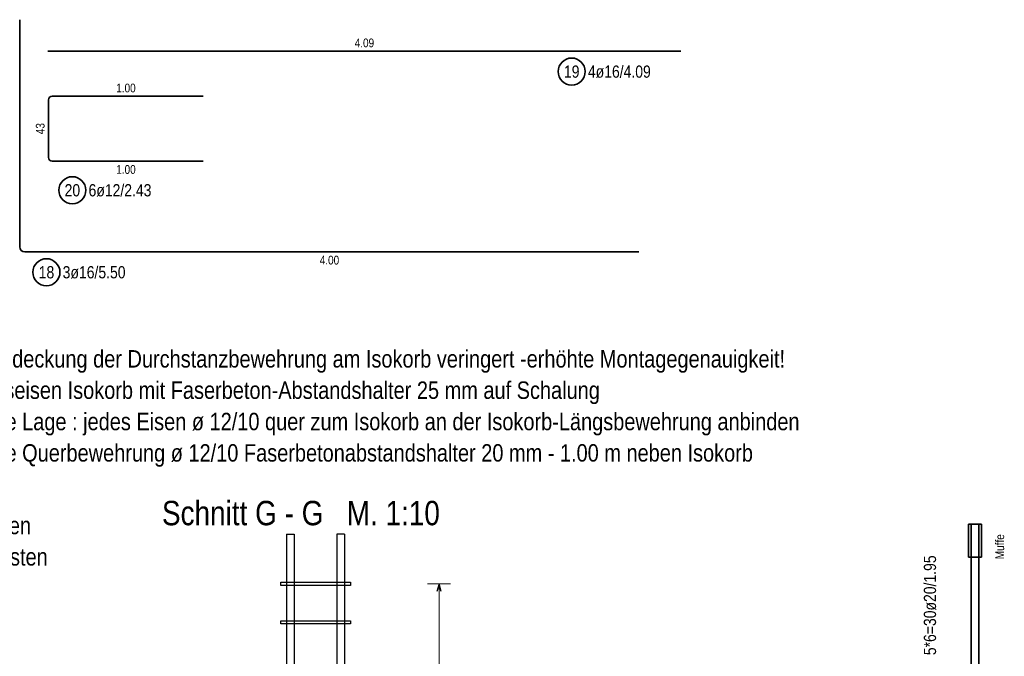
# Model space of a CAD drawing. Header units: millimetres. Extents: x -4 to 113, y -17 to 52.
# Tile 64 of 91: x 80 to 93, y 12 to 20. Entities that reach past the tile are written whole.
import ezdxf

# ---------------------------------------------------------------- set-up
doc = ezdxf.new("R2010")
doc.units = ezdxf.units.MM
doc.layers.add('Mattenbewehrung', color=7, linetype='Continuous', lineweight=20)
doc.layers.add('Schraffuren', color=7, linetype='Continuous', lineweight=20)
doc.styles.add('Arial Narrow', font='ARIALN.TTF')

msp = doc.modelspace()

# ---------------------------------------------------------------- linework, layer by layer
at = {"color": 2, "linetype": 'Continuous', "lineweight": 35, "ltscale": 0.5}
for p, q in [((80.181272, 20.369944), (80.181272, 17.433944)), ((82.552125, 19.38126), (80.600125, 19.38126)), ((80.552125, 19.33326), (80.552125, 18.589275)), ((80.600125, 18.541275), (82.552125, 18.541275)), ((80.245272, 17.369944), (88.181272, 17.369944))]:
    msp.add_line(p, q, dxfattribs=at)
at = {"color": 2, "linetype": 'Continuous', "lineweight": 35, "ltscale": 0.2}
for p, q in [((92.438583, 13.850338), (92.608583, 13.850338)), ((92.438583, 13.425338), (92.438583, 13.850338)), ((92.473583, 13.850338), (92.473583, 6.800338)), ((92.473583, 13.850338), (92.573583, 13.850338)), ((92.573583, 13.850338), (92.573583, 6.800338)), ((92.608583, 13.850338), (92.608583, 13.425338)), ((92.608583, 13.425338), (92.438583, 13.425338))]:
    msp.add_line(p, q, dxfattribs=at)
at = {"color": 3, "linetype": 'Continuous', "lineweight": 25, "ltscale": 0.2}
for p, q in [((83.628924, 13.725338), (83.628924, 6.675338)), ((83.628924, 13.725338), (83.728924, 13.725338)), ((83.728924, 13.725338), (83.728924, 6.675338)), ((84.278924, 13.725338), (84.278924, 6.675338)), ((84.378924, 13.725338), (84.278924, 13.725338)), ((84.378924, 13.725338), (84.378924, 6.675338)), ((83.553824, 13.061592), (83.553824, 13.101592)), ((83.553824, 13.101592), (84.453924, 13.101592)), ((84.453924, 13.061592), (83.553824, 13.061592)), ((84.453924, 13.101592), (84.453924, 13.061592)), ((85.598846, 13.081592), (85.572051, 12.981592)), ((85.625641, 12.981592), (85.598846, 13.081592)), ((83.553824, 12.563297), (83.553824, 12.603297)), ((83.553824, 12.603297), (84.453924, 12.603297)), ((84.453924, 12.603297), (84.453924, 12.563297)), ((84.453924, 12.563297), (83.553824, 12.563297))]:
    msp.add_line(p, q, dxfattribs=at)
at = {"color": 5, "linetype": 'Continuous', "lineweight": 18, "ltscale": 0.2}
for p, q in [((85.748846, 13.081592), (85.448846, 13.081592)), ((85.598846, 13.081592), (85.598846, 7.600344))]:
    msp.add_line(p, q, dxfattribs=at)
at = {"color": 2, "linetype": 'Continuous', "lineweight": 35, "ltscale": 0.5}
for centre in [(80.860437, 18.166275), (80.525812, 17.107012)]:
    msp.add_circle(centre, 0.175, dxfattribs=at)
for centre, radius, start, end in [((80.600125, 19.33326), 0.048, 90, 180), ((80.600125, 18.589275), 0.048, 180, 270), ((80.245272, 17.433944), 0.064, 180, 270)]:
    msp.add_arc(centre, radius, start, end, dxfattribs=at)
at = {"layer": 'Mattenbewehrung', "color": 2, "linetype": 'Continuous', "lineweight": 35, "ltscale": 0.5}
for p, q in [((80.543109, 19.963911), (81.063109, 19.963911)), ((81.063109, 19.963911), (82.723109, 19.963911)), ((82.723109, 19.963911), (88.723109, 19.963911))]:
    msp.add_line(p, q, dxfattribs=at)
msp.add_circle((87.312322, 19.699426), 0.175, dxfattribs=at)

# ---------------------------------------------------------------- texts
at = {"color": 4, "lineweight": 50, "style": 'Arial Narrow'}
for s, p in [('Betondeckung der Durchstanzbewehrung am Isokorb veringert -erhöhte Montagegenauigkeit!', (79.409911, 15.875895)), ('Längseisen Isokorb mit Faserbeton-Abstandshalter 25 mm auf Schalung', (79.409911, 15.470895)), ('untere Lage : jedes Eisen ø 12/10 quer zum Isokorb an der Isokorb-Längsbewehrung anbinden', (79.409911, 15.065895)), ('untere Querbewehrung ø 12/10 Faserbetonabstandshalter 20 mm - 1.00 m neben Isokorb', (79.409911, 14.660895)), ('Achse Cn / 4n - 7 n  4 Stück Anschluss mit 6 ø 20 mit Dübelleisten', (72.748623, 13.722747)), ('Achse 3n / Dn          1 Stück Anschluss mit 6 ø 20 ohne Dübelleisten', (72.748623, 13.317747))]:
    msp.add_text(s, height=0.225, dxfattribs=at).set_placement(p)
at = {"color": 3, "lineweight": 25, "char_height": 0.1125, "attachment_point": 1, "line_spacing_factor": 0.9, "style": 'Arial Narrow'}
for s, insert in [('1.00', (81.428375, 19.54376)), ('1.00', (81.428375, 18.491275)), ('4.00', (84.057522, 17.319944))]:
    msp.add_mtext(s, dxfattribs=dict(at, insert=insert))
at = {"color": 3, "lineweight": 25, "char_height": 0.1125, "attachment_point": 1, "rotation": 90, "line_spacing_factor": 0.9, "style": 'Arial Narrow'}
for s, insert in [('43', (80.389625, 18.890392)), ('Muffe', (92.787778, 13.400133))]:
    msp.add_mtext(s, dxfattribs=dict(at, insert=insert))
at = {"color": 2, "lineweight": 35, "char_height": 0.1575, "attachment_point": 1, "line_spacing_factor": 0.9, "style": 'Arial Narrow'}
for s, insert in [('20', (80.761212, 18.245025)), ('6ø12/2.43', (81.070437, 18.245025)), ('18', (80.426587, 17.185762)), ('3ø16/5.50', (80.735812, 17.185762))]:
    msp.add_mtext(s, dxfattribs=dict(at, insert=insert))
at = {"color": 2, "lineweight": 35, "insert": (91.86257, 12.15985), "char_height": 0.1575, "attachment_point": 1, "rotation": 90, "line_spacing_factor": 0.9, "style": 'Arial Narrow'}
msp.add_mtext('5*6=30ø20/1.95', dxfattribs=at)
at = {"layer": 'Mattenbewehrung', "color": 3, "lineweight": 25, "insert": (84.509359, 20.126411), "char_height": 0.1125, "attachment_point": 1, "line_spacing_factor": 0.9, "style": 'Arial Narrow'}
msp.add_mtext('4.09', dxfattribs=at)
at = {"layer": 'Mattenbewehrung', "color": 2, "lineweight": 35, "char_height": 0.1575, "attachment_point": 1, "line_spacing_factor": 0.9, "style": 'Arial Narrow'}
for s, insert in [('19', (87.213097, 19.778176)), ('4ø16/4.09', (87.522322, 19.778176))]:
    msp.add_mtext(s, dxfattribs=dict(at, insert=insert))
at = {"layer": 'Schraffuren', "color": 1, "lineweight": 70, "style": 'Arial Narrow'}
msp.add_text('Schnitt G - G   M. 1:10', height=0.315, dxfattribs=at).set_placement((82.018941, 13.838332))

doc.saveas('drawing.dxf')
